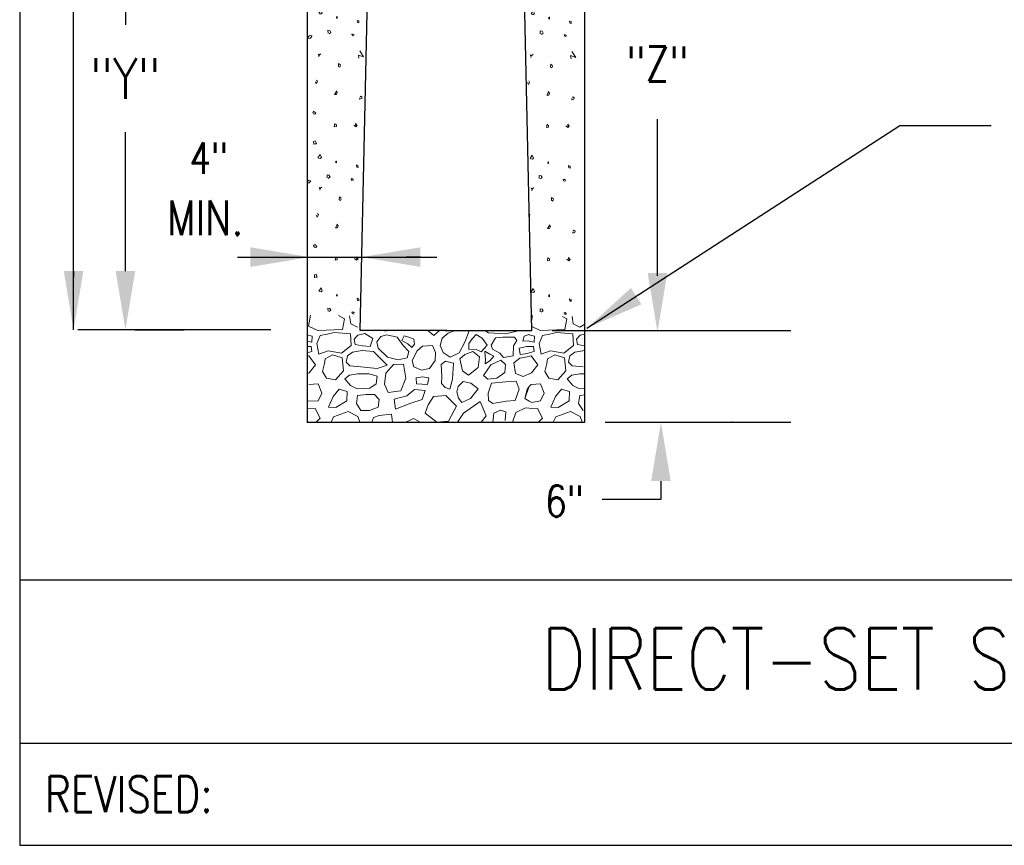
# Model space of a CAD drawing. Header units: inches. Extents: x -5.1 to 7.2, y -6.8 to 2.4.
# Tile 1 of 4: x 0.4 to 3.4, y -6.8 to -4.3. Entities that reach past the tile are written whole.
import ezdxf
from ezdxf.enums import TextEntityAlignment as Align

# ---------------------------------------------------------------- set-up
doc = ezdxf.new("R2010")
doc.units = ezdxf.units.IN
doc.header["$MEASUREMENT"] = 0
doc.layers.get('0').update_dxf_attribs({"color": 2, "linetype": 'CONTINUOUS'})
doc.layers.get('DEFPOINTS').update_dxf_attribs({"linetype": 'CONTINUOUS'})
doc.layers.add('E-DETL', color=1, linetype='CONTINUOUS', lineweight=30)
doc.layers.add('E-DETL-FINE', color=9, linetype='CONTINUOUS', lineweight=13)
doc.layers.add('E-DETL-TEXT', color=3, linetype='CONTINUOUS')
doc.styles.add('romans', font='ROMANS.SHX', dxfattribs={"width": 0.8})
doc.styles.get("Standard").update_dxf_attribs({"font": 'ROMANS.SHX', "width": 0.8, "height": 0.125})
doc.dimstyles.get("Standard").update_dxf_attribs({"dimtxt": 0.18, "dimasz": 0.18, "dimexe": 0.18, "dimexo": 0.0625, "dimgap": 0.09, "dimtad": 0, "dimtih": 1, "dimtoh": 1, "dimdec": 4, "dimzin": 0, "dimdsep": 46, "dimtxsty": 'Standard', "dimcen": 0.09, "dimadec": 0, "dimazin": 0, "dimtfac": 1, "dimtdec": 4, "dimtofl": 0, "dimtmove": 0, "dimatfit": 3, "dimfxl": 1, "dimtolj": 1, "dimtzin": 0, "dimarcsym": 0})

# ---------------------------------------------------------------- blocks, each defined once
blk = doc.blocks.new('*D11')
at = {"layer": 'DEFPOINTS', "color": 0, "transparency": 16777216}
for p in [(0.6515, -3.3073), (0.653, -5.2329), (0.6864, -5.2329)]:
    blk.add_point(p, dxfattribs=at)
at = {"layer": 'E-DETL-TEXT', "color": 0, "lineweight": -2, "transparency": 16777216}
for p, q in [((0.714, -3.3073), (0.8664, -3.3073)), ((0.6864, -3.4873), (0.6864, -4.2996)), ((0.6864, -5.0529), (0.6864, -4.6284)), ((0.7155, -5.2329), (0.8664, -5.2329))]:
    blk.add_line(p, q, dxfattribs=at)
at = {"layer": 'E-DETL-TEXT', "color": 0, "transparency": 16777216}
for points in [[(0.6564, -3.4873), (0.7164, -3.4873), (0.6864, -3.3073)], [(0.6564, -5.0529), (0.7164, -5.0529), (0.6864, -5.2329)]]:
    blk.add_solid(points, dxfattribs=at)
at = {"layer": 'E-DETL-TEXT', "color": 0, "transparency": 16777216, "insert": (0.6864, -4.464), "char_height": 0.125, "attachment_point": 5}
blk.add_mtext('\\A1;"Y"', dxfattribs=at)
blk = doc.blocks.new('*X16')
for p, q in [((2.502915, 4.15143), (2.500029, 4.153107)), ((2.500029, 4.153107), (2.502915, 4.149193)), ((2.500825, 4.149752), (2.50819, 4.154449)), ((2.502915, 4.149193), (2.50182, 4.145504)), ((2.50819, 4.154449), (2.502915, 4.15143)), ((2.562335, 4.125041), (2.561937, 4.116096)), ((2.561937, 4.116096), (2.566018, 4.113189)), ((2.567909, 4.120457), (2.562335, 4.125041)), ((2.566018, 4.113189), (2.567909, 4.118444)), ((2.666623, 4.114473), (2.665948, 4.103462)), ((2.491469, 4.068352), (2.493858, 4.062202)), ((2.493858, 4.062202), (2.49774, 4.069694)), ((2.49774, 4.069694), (2.495351, 4.074055)), ((2.555667, 4.039392), (2.550093, 4.029889)), ((2.558454, 4.035703), (2.554572, 4.04107)), ((2.556264, 4.030224), (2.558454, 4.035703)), ((2.550093, 4.029889), (2.556264, 4.030224)), ((2.62713, 4.019825), (2.626832, 4.015912)), ((2.626832, 4.015912), (2.633003, 4.017477)), ((2.630514, 4.024857), (2.628424, 4.022844)), ((2.633898, 4.022397), (2.630514, 4.024857)), ((2.633003, 4.017477), (2.633898, 4.022397)), ((2.486194, 3.978566), (2.483308, 3.974988)), ((2.489976, 3.975995), (2.488682, 3.978454)), ((2.493261, 3.972416), (2.489976, 3.975995)), ((2.483308, 3.974988), (2.485597, 3.971298)), ((2.485597, 3.971298), (2.490175, 3.970068)), ((2.490175, 3.970068), (2.493261, 3.972416)), ((2.550989, 3.941332), (2.549197, 3.931269)), ((2.549197, 3.931269), (2.555567, 3.932052)), ((2.555667, 3.93686), (2.552581, 3.939208)), ((2.555567, 3.932052), (2.555667, 3.93686)), ((2.614689, 3.931381), (2.608717, 3.935742)), ((2.615087, 3.932052), (2.614191, 3.940997)), ((2.614191, 3.940997), (2.619068, 3.935295)), ((2.619068, 3.935295), (2.614689, 3.931381)), ((2.485796, 3.885761), (2.49127, 3.888109)), ((2.486294, 3.877487), (2.485796, 3.885761)), ((2.49127, 3.888109), (2.494654, 3.879388)), ((2.494654, 3.879388), (2.48928, 3.879164)), ((2.499233, 3.83634), (2.505901, 3.846067)), ((2.506399, 3.834439), (2.501323, 3.834774)), ((2.505901, 3.846067), (2.509882, 3.83757)), ((2.509882, 3.83757), (2.506399, 3.834439)), ((2.553577, 3.822922), (2.554074, 3.8265)), ((2.554074, 3.8265), (2.555567, 3.8265)), ((2.555567, 3.8265), (2.555667, 3.820686)), ((2.555667, 3.820686), (2.55278, 3.822922)), ((2.617974, 3.808051), (2.616978, 3.814536)), ((2.616978, 3.814536), (2.621656, 3.812747)), ((2.621955, 3.806821), (2.618471, 3.808163)), ((2.621656, 3.812747), (2.621955, 3.806821)), ((2.5274, 3.775178), (2.527201, 3.78457)), ((2.527201, 3.78457), (2.532974, 3.783564)), ((2.536258, 3.77775), (2.530485, 3.773501)), ((2.532974, 3.783564), (2.536258, 3.77775)), ((2.600555, 3.771935), (2.603342, 3.772606)), ((2.602347, 3.767239), (2.600555, 3.771935)), ((2.603342, 3.772606), (2.607025, 3.770146)), ((2.607025, 3.770146), (2.605632, 3.766121)), ((2.505652, 3.743636), (2.502766, 3.745313)), ((2.502766, 3.745313), (2.505652, 3.7414)), ((2.503562, 3.741959), (2.510927, 3.746655)), ((2.505652, 3.7414), (2.504557, 3.73771)), ((2.510927, 3.746655), (2.505652, 3.743636)), ((2.565073, 3.717248), (2.564675, 3.708303)), ((2.564675, 3.708303), (2.568755, 3.705396)), ((2.570646, 3.712664), (2.565073, 3.717248)), ((2.568755, 3.705396), (2.570646, 3.710651)), ((2.494206, 3.660558), (2.496595, 3.654409)), ((2.496595, 3.654409), (2.500477, 3.6619)), ((2.500477, 3.6619), (2.498088, 3.666261)), ((2.558404, 3.631599), (2.55283, 3.622095)), ((2.55283, 3.622095), (2.559001, 3.62243)), ((2.561191, 3.627909), (2.557309, 3.633276)), ((2.559001, 3.62243), (2.561191, 3.627909)), ((2.633252, 3.617063), (2.631161, 3.615051)), ((2.636636, 3.614603), (2.633252, 3.617063)), ((2.63574, 3.609684), (2.636636, 3.614603)), ((2.629867, 3.612032), (2.629569, 3.608118)), ((2.629569, 3.608118), (2.63574, 3.609684)), ((2.488931, 3.570772), (2.486045, 3.567195)), ((2.486045, 3.567195), (2.488334, 3.563505)), ((2.488334, 3.563505), (2.492912, 3.562275)), ((2.492713, 3.568201), (2.491419, 3.570661)), ((2.495998, 3.564623), (2.492713, 3.568201)), ((2.492912, 3.562275), (2.495998, 3.564623)), ((2.553726, 3.533539), (2.551934, 3.523475)), ((2.551934, 3.523475), (2.558304, 3.524258)), ((2.558404, 3.529066), (2.555319, 3.531414)), ((2.558304, 3.524258), (2.558404, 3.529066)), ((2.617426, 3.523587), (2.611454, 3.527948)), ((2.617824, 3.524258), (2.616928, 3.533203)), ((2.616928, 3.533203), (2.621805, 3.527501)), ((2.621805, 3.527501), (2.617426, 3.523587)), ((2.488533, 3.477968), (2.494007, 3.480316)), ((2.489031, 3.469693), (2.488533, 3.477968)), ((2.497391, 3.471594), (2.492017, 3.471371)), ((2.494007, 3.480316), (2.497391, 3.471594)), ((2.50197, 3.428546), (2.508638, 3.438274)), ((2.508638, 3.438274), (2.512619, 3.429776)), ((2.509136, 3.426645), (2.50406, 3.426981)), ((2.512619, 3.429776), (2.509136, 3.426645)), ((2.558404, 3.412892), (2.555517, 3.415128)), ((2.556314, 3.415128), (2.556812, 3.418706)), ((2.556812, 3.418706), (2.558304, 3.418706)), ((2.558304, 3.418706), (2.558404, 3.412892)), ((2.620711, 3.400257), (2.619715, 3.406743)), ((2.619715, 3.406743), (2.624393, 3.404954)), ((2.624393, 3.404954), (2.624692, 3.399027)), ((2.530137, 3.367384), (2.529938, 3.376776)), ((2.529938, 3.376776), (2.535711, 3.37577)), ((2.535711, 3.37577), (2.538995, 3.369956)), ((2.624692, 3.399027), (2.621208, 3.400369)), ((2.538995, 3.369956), (2.533222, 3.365707)), ((2.603292, 3.364142), (2.60608, 3.364813)), ((2.605084, 3.359445), (2.603292, 3.364142)), ((2.60608, 3.364813), (2.609762, 3.362353)), ((2.609762, 3.362353), (2.608369, 3.358327)), ((2.62699, 3.313133), (2.638623, 3.295453)), ((2.502915, 3.301429), (2.500029, 3.303107)), ((2.500029, 3.303107), (2.502915, 3.299193)), ((2.500825, 3.299752), (2.50819, 3.304448)), ((2.502915, 3.299193), (2.50182, 3.295503)), ((2.50819, 3.304448), (2.502915, 3.301429)), ((2.638623, 3.295453), (2.622885, 3.300834)), ((2.622885, 3.300834), (2.624596, 3.290841)), ((2.562335, 3.275042), (2.561937, 3.266097)), ((2.561937, 3.266097), (2.566018, 3.263189)), ((2.567909, 3.270457), (2.562335, 3.275042)), ((2.566018, 3.263189), (2.567909, 3.268445)), ((2.666623, 3.264491), (2.665948, 3.253462)), ((2.49774, 3.219694), (2.495351, 3.224055)), ((2.491469, 3.218352), (2.493858, 3.212203)), ((2.493858, 3.212203), (2.49774, 3.219694)), ((2.555667, 3.189393), (2.550093, 3.179888)), ((2.550093, 3.179888), (2.556264, 3.180224)), ((2.558454, 3.185703), (2.554572, 3.19107)), ((2.556264, 3.180224), (2.558454, 3.185703)), ((2.62713, 3.169825), (2.626832, 3.165912)), ((2.626832, 3.165912), (2.633003, 3.167477)), ((2.630514, 3.174857), (2.628424, 3.172844)), ((2.633898, 3.172397), (2.630514, 3.174857)), ((2.633003, 3.167477), (2.633898, 3.172397)), ((2.550989, 3.091332), (2.549197, 3.081269)), ((2.549197, 3.081269), (2.555567, 3.082052)), ((2.555667, 3.08686), (2.552581, 3.089208)), ((2.555567, 3.082052), (2.555667, 3.08686)), ((2.614689, 3.081381), (2.608717, 3.085742)), ((2.615087, 3.082052), (2.614191, 3.090997)), ((2.614191, 3.090997), (2.619068, 3.085294)), ((2.619068, 3.085294), (2.614689, 3.081381)), ((2.499233, 2.98634), (2.505901, 2.996068)), ((2.506399, 2.984439), (2.501323, 2.984774)), ((2.505901, 2.996068), (2.509882, 2.98757)), ((2.509882, 2.98757), (2.506399, 2.984439)), ((2.555667, 2.970686), (2.55278, 2.972922)), ((2.553577, 2.972922), (2.554074, 2.9765)), ((2.554074, 2.9765), (2.555567, 2.9765)), ((2.555567, 2.9765), (2.555667, 2.970686)), ((2.617974, 2.958051), (2.616978, 2.964536)), ((2.616978, 2.964536), (2.621656, 2.962747)), ((2.621955, 2.956821), (2.618471, 2.958163)), ((2.621656, 2.962747), (2.621955, 2.956821)), ((2.5274, 2.925178), (2.527201, 2.93457)), ((2.527201, 2.93457), (2.532974, 2.933564)), ((2.536258, 2.92775), (2.530485, 2.923501)), ((2.532974, 2.933564), (2.536258, 2.92775)), ((2.600555, 2.921935), (2.603342, 2.922606)), ((2.602347, 2.917239), (2.600555, 2.921935)), ((2.603342, 2.922606), (2.607025, 2.920146)), ((2.505652, 2.893636), (2.502766, 2.895313)), ((2.502766, 2.895313), (2.505652, 2.8914)), ((2.503562, 2.891958), (2.510927, 2.896655)), ((2.505652, 2.8914), (2.504557, 2.88771)), ((2.510927, 2.896655), (2.505652, 2.893636)), ((2.607025, 2.920146), (2.605632, 2.916121)), ((2.565073, 2.867248), (2.564675, 2.858303)), ((2.570646, 2.862664), (2.565073, 2.867248)), ((2.564675, 2.858303), (2.568755, 2.855396)), ((2.568755, 2.855396), (2.570646, 2.860651)), ((2.496663, 2.804521), (2.498088, 2.816261)), ((2.558404, 2.781599), (2.55283, 2.772095)), ((2.55283, 2.772095), (2.559001, 2.77243)), ((2.561191, 2.777909), (2.557309, 2.783276)), ((2.559001, 2.77243), (2.561191, 2.777909)), ((2.629867, 2.762032), (2.629569, 2.758118)), ((2.629569, 2.758118), (2.63574, 2.759683)), ((2.633252, 2.767063), (2.631161, 2.765051)), ((2.636636, 2.764603), (2.633252, 2.767063)), ((2.63574, 2.759683), (2.636636, 2.764603)), ((2.553726, 2.683539), (2.551934, 2.673476)), ((2.558404, 2.679066), (2.555319, 2.681414)), ((2.617824, 2.674258), (2.616928, 2.683203)), ((2.616928, 2.683203), (2.621805, 2.677501)), ((2.551934, 2.673476), (2.558304, 2.674258)), ((2.558304, 2.674258), (2.558404, 2.679066)), ((2.617426, 2.673587), (2.611454, 2.677948)), ((2.621805, 2.677501), (2.617426, 2.673587)), ((2.50197, 2.578546), (2.508638, 2.588274)), ((2.509136, 2.576645), (2.50406, 2.576981)), ((2.508638, 2.588274), (2.512619, 2.579776)), ((2.512619, 2.579776), (2.509136, 2.576645)), ((2.558404, 2.562892), (2.555517, 2.565129)), ((2.556314, 2.565129), (2.556812, 2.568707)), ((2.556812, 2.568707), (2.558304, 2.568707)), ((2.558304, 2.568707), (2.558404, 2.562892)), ((2.620711, 2.550257), (2.619715, 2.556742)), ((2.619715, 2.556742), (2.624393, 2.554954)), ((2.624692, 2.549027), (2.621208, 2.550369)), ((2.624393, 2.554954), (2.624692, 2.549027)), ((2.530137, 2.517384), (2.529938, 2.526777)), ((2.529938, 2.526777), (2.535711, 2.52577)), ((2.538995, 2.519956), (2.533222, 2.515707)), ((2.535711, 2.52577), (2.538995, 2.519956)), ((2.603292, 2.514142), (2.60608, 2.514812)), ((2.605084, 2.509445), (2.603292, 2.514142)), ((2.60608, 2.514812), (2.609762, 2.512352)), ((2.609762, 2.512352), (2.608369, 2.508327))]:
    blk.add_line(p, q)
blk = doc.blocks.new('*X17')
for p, q in [((1.980395, 4.161441), (1.989615, 4.147422)), ((1.913328, 4.12701), (1.91293, 4.118065)), ((1.918902, 4.122426), (1.913328, 4.12701)), ((1.989615, 4.147422), (1.973877, 4.152803)), ((1.973877, 4.152803), (1.975588, 4.14281)), ((1.91293, 4.118065), (1.91701, 4.115158)), ((1.91701, 4.115158), (1.918902, 4.120413)), ((2.015656, 4.114841), (2.015465, 4.106216)), ((1.842461, 4.070321), (1.84485, 4.064171)), ((1.84485, 4.064171), (1.848732, 4.071663)), ((1.848732, 4.071663), (1.846343, 4.076024)), ((1.906659, 4.041361), (1.901085, 4.031857)), ((1.909446, 4.037672), (1.905564, 4.043038)), ((1.907256, 4.032193), (1.909446, 4.037672)), ((1.901085, 4.031857), (1.907256, 4.032193)), ((1.978123, 4.021794), (1.977824, 4.01788)), ((1.977824, 4.01788), (1.983995, 4.019446)), ((1.981507, 4.026825), (1.979417, 4.024813)), ((1.984891, 4.024366), (1.981507, 4.026825)), ((1.983995, 4.019446), (1.984891, 4.024366)), ((1.837186, 3.980535), (1.8343, 3.976957)), ((1.8343, 3.976957), (1.836589, 3.973267)), ((1.840968, 3.977963), (1.839674, 3.980423)), ((1.844253, 3.974385), (1.840968, 3.977963)), ((1.836589, 3.973267), (1.841167, 3.972037)), ((1.841167, 3.972037), (1.844253, 3.974385)), ((1.901981, 3.943301), (1.90019, 3.933238)), ((1.90019, 3.933238), (1.90656, 3.934021)), ((1.906659, 3.938828), (1.903574, 3.941177)), ((1.90656, 3.934021), (1.906659, 3.938828)), ((1.965681, 3.93335), (1.959709, 3.93771)), ((1.966079, 3.934021), (1.965184, 3.942966)), ((1.965184, 3.942966), (1.970061, 3.937263)), ((1.970061, 3.937263), (1.965681, 3.93335)), ((1.836788, 3.88773), (1.842262, 3.890078)), ((1.837286, 3.879456), (1.836788, 3.88773)), ((1.842262, 3.890078), (1.845646, 3.881356)), ((1.845646, 3.881356), (1.840272, 3.881133)), ((1.850225, 3.838308), (1.856893, 3.848036)), ((1.857391, 3.836408), (1.852315, 3.836743)), ((1.856893, 3.848036), (1.860875, 3.839538)), ((1.860875, 3.839538), (1.857391, 3.836408)), ((1.906659, 3.822654), (1.903773, 3.824891)), ((1.904569, 3.824891), (1.905067, 3.828469)), ((1.905067, 3.828469), (1.90656, 3.828469)), ((1.90656, 3.828469), (1.906659, 3.822654)), ((1.968966, 3.810019), (1.967971, 3.816505)), ((1.967971, 3.816505), (1.972649, 3.814716)), ((1.972947, 3.80879), (1.969464, 3.810132)), ((1.972649, 3.814716), (1.972947, 3.80879)), ((1.820962, 3.769431), (1.817312, 3.763963)), ((1.828726, 3.767866), (1.820962, 3.769431)), ((1.823053, 3.762052), (1.828726, 3.767866)), ((1.878392, 3.777147), (1.878193, 3.786539)), ((1.878193, 3.786539), (1.883966, 3.785532)), ((1.88725, 3.779718), (1.881478, 3.775469)), ((1.883966, 3.785532), (1.88725, 3.779718)), ((1.951548, 3.773904), (1.954335, 3.774575)), ((1.953339, 3.769208), (1.951548, 3.773904)), ((1.954335, 3.774575), (1.958017, 3.772115)), ((1.958017, 3.772115), (1.956624, 3.76809)), ((1.817312, 3.761633), (1.823053, 3.762052)), ((1.856645, 3.745605), (1.853758, 3.747282)), ((1.853758, 3.747282), (1.856645, 3.743368)), ((1.854554, 3.743927), (1.86192, 3.748623)), ((1.856645, 3.743368), (1.85555, 3.739678)), ((1.86192, 3.748623), (1.856645, 3.745605)), ((1.916065, 3.719216), (1.915667, 3.710271)), ((1.915667, 3.710271), (1.919748, 3.707364)), ((1.921639, 3.714632), (1.916065, 3.719216)), ((1.919748, 3.707364), (1.921639, 3.712619)), ((1.845198, 3.662527), (1.847587, 3.656378)), ((1.847587, 3.656378), (1.851469, 3.663869)), ((1.851469, 3.663869), (1.84908, 3.66823)), ((1.909396, 3.633568), (1.903822, 3.624063)), ((1.903822, 3.624063), (1.909993, 3.624399)), ((1.912183, 3.629878), (1.908301, 3.635245)), ((1.909993, 3.624399), (1.912183, 3.629878)), ((1.98086, 3.614), (1.980561, 3.610087)), ((1.984244, 3.619032), (1.982154, 3.617019)), ((1.987628, 3.616572), (1.984244, 3.619032)), ((1.986732, 3.611652), (1.987628, 3.616572)), ((1.980561, 3.610087), (1.986732, 3.611652)), ((1.839923, 3.572741), (1.837037, 3.569163)), ((1.837037, 3.569163), (1.839326, 3.565473)), ((1.839326, 3.565473), (1.843904, 3.564243)), ((1.843705, 3.570169), (1.842412, 3.572629)), ((1.84699, 3.566592), (1.843705, 3.570169)), ((1.843904, 3.564243), (1.84699, 3.566592)), ((1.904718, 3.535507), (1.902927, 3.525444)), ((1.902927, 3.525444), (1.909297, 3.526227)), ((1.909396, 3.531035), (1.906311, 3.533383)), ((1.909297, 3.526227), (1.909396, 3.531035)), ((1.968418, 3.525556), (1.962447, 3.529917)), ((1.968817, 3.526227), (1.967921, 3.535172)), ((1.967921, 3.535172), (1.972798, 3.529469)), ((1.972798, 3.529469), (1.968418, 3.525556)), ((1.839525, 3.479936), (1.844999, 3.482284)), ((1.840023, 3.471662), (1.839525, 3.479936)), ((1.848383, 3.473563), (1.843009, 3.473339)), ((1.844999, 3.482284), (1.848383, 3.473563)), ((1.852962, 3.430515), (1.85963, 3.440243)), ((1.85963, 3.440243), (1.863612, 3.431745)), ((1.860128, 3.428614), (1.855052, 3.428949)), ((1.863612, 3.431745), (1.860128, 3.428614)), ((1.909396, 3.414861), (1.90651, 3.417097)), ((1.907306, 3.417097), (1.907804, 3.420675)), ((1.907804, 3.420675), (1.909297, 3.420675)), ((1.909297, 3.420675), (1.909396, 3.414861)), ((1.971703, 3.402226), (1.970708, 3.408711)), ((1.970708, 3.408711), (1.975386, 3.406922)), ((1.975386, 3.406922), (1.975684, 3.400996)), ((1.881129, 3.369353), (1.88093, 3.378745)), ((1.88093, 3.378745), (1.886703, 3.377739)), ((1.886703, 3.377739), (1.889988, 3.371925)), ((1.975684, 3.400996), (1.972201, 3.402338)), ((1.817312, 3.35364), (1.82579, 3.354258)), ((1.8237, 3.361638), (1.819818, 3.355824)), ((1.828278, 3.362644), (1.8237, 3.361638)), ((1.82579, 3.354258), (1.827183, 3.354482)), ((1.827183, 3.354482), (1.831463, 3.360072)), ((1.831363, 3.361861), (1.828278, 3.362644)), ((1.831463, 3.360072), (1.831363, 3.361861)), ((1.889988, 3.371925), (1.884215, 3.367676)), ((1.954285, 3.36611), (1.957072, 3.366781)), ((1.956077, 3.361414), (1.954285, 3.36611)), ((1.957072, 3.366781), (1.960755, 3.364321)), ((1.960755, 3.364321), (1.959361, 3.360296)), ((1.977983, 3.315102), (1.989615, 3.297422)), ((1.853907, 3.303398), (1.851021, 3.305075)), ((1.851021, 3.305075), (1.853907, 3.301162)), ((1.851817, 3.301721), (1.859183, 3.306417)), ((1.853907, 3.301162), (1.852813, 3.297472)), ((1.859183, 3.306417), (1.853907, 3.303398)), ((1.989615, 3.297422), (1.973877, 3.302803)), ((1.973877, 3.302803), (1.975588, 3.29281)), ((1.913328, 3.27701), (1.91293, 3.268065)), ((1.91293, 3.268065), (1.91701, 3.265158)), ((1.918902, 3.272426), (1.913328, 3.27701)), ((1.91701, 3.265158), (1.918902, 3.270413)), ((1.848732, 3.221663), (1.846343, 3.226023)), ((1.842461, 3.220321), (1.84485, 3.214171)), ((1.84485, 3.214171), (1.848732, 3.221663)), ((1.909446, 3.187671), (1.905564, 3.193038)), ((1.906659, 3.191361), (1.901085, 3.181857)), ((1.901085, 3.181857), (1.907256, 3.182193)), ((1.907256, 3.182193), (1.909446, 3.187671)), ((1.978123, 3.171794), (1.977824, 3.16788)), ((1.977824, 3.16788), (1.983995, 3.169446)), ((1.981507, 3.176826), (1.979417, 3.174813)), ((1.984891, 3.174366), (1.981507, 3.176826)), ((1.983995, 3.169446), (1.984891, 3.174366)), ((1.837186, 3.130535), (1.8343, 3.126957)), ((1.8343, 3.126957), (1.836589, 3.123267)), ((1.836589, 3.123267), (1.841167, 3.122037)), ((1.840968, 3.127963), (1.839674, 3.130423)), ((1.844253, 3.124385), (1.840968, 3.127963)), ((1.841167, 3.122037), (1.844253, 3.124385)), ((1.901981, 3.093301), (1.90019, 3.083238)), ((1.90019, 3.083238), (1.90656, 3.08402)), ((1.906659, 3.088828), (1.903574, 3.091176)), ((1.90656, 3.08402), (1.906659, 3.088828)), ((1.965681, 3.08335), (1.959709, 3.08771)), ((1.966079, 3.08402), (1.965184, 3.092965)), ((1.965184, 3.092965), (1.970061, 3.087263)), ((1.970061, 3.087263), (1.965681, 3.08335)), ((1.836788, 3.03773), (1.842262, 3.040078)), ((1.837286, 3.029456), (1.836788, 3.03773)), ((1.845646, 3.031357), (1.840272, 3.031133)), ((1.842262, 3.040078), (1.845646, 3.031357)), ((1.850225, 2.988308), (1.856893, 2.998036)), ((1.857391, 2.986408), (1.852315, 2.986743)), ((1.856893, 2.998036), (1.860875, 2.989538)), ((1.860875, 2.989538), (1.857391, 2.986408)), ((1.906659, 2.972654), (1.903773, 2.974891)), ((1.904569, 2.974891), (1.905067, 2.978469)), ((1.905067, 2.978469), (1.90656, 2.978469)), ((1.90656, 2.978469), (1.906659, 2.972654)), ((1.968966, 2.96002), (1.967971, 2.966505)), ((1.967971, 2.966505), (1.972649, 2.964716)), ((1.972947, 2.95879), (1.969464, 2.960131)), ((1.972649, 2.964716), (1.972947, 2.95879)), ((1.878392, 2.927146), (1.878193, 2.936539)), ((1.878193, 2.936539), (1.883966, 2.935533)), ((1.88725, 2.929718), (1.881478, 2.925469)), ((1.883966, 2.935533), (1.88725, 2.929718)), ((1.951548, 2.923904), (1.954335, 2.924575)), ((1.953339, 2.919208), (1.951548, 2.923904)), ((1.954335, 2.924575), (1.958017, 2.922115)), ((1.958017, 2.922115), (1.956624, 2.91809)), ((1.820962, 2.919431), (1.817312, 2.913963)), ((1.817312, 2.911633), (1.823053, 2.912052)), ((1.828726, 2.917866), (1.820962, 2.919431)), ((1.823053, 2.912052), (1.828726, 2.917866)), ((1.856645, 2.895604), (1.853758, 2.897282)), ((1.853758, 2.897282), (1.856645, 2.893368)), ((1.854554, 2.893927), (1.86192, 2.898623)), ((1.856645, 2.893368), (1.85555, 2.889678)), ((1.86192, 2.898623), (1.856645, 2.895604)), ((1.916065, 2.869216), (1.915667, 2.860271)), ((1.921639, 2.864632), (1.916065, 2.869216)), ((1.919748, 2.857364), (1.921639, 2.862619)), ((1.915667, 2.860271), (1.919748, 2.857364)), ((1.845198, 2.812527), (1.847587, 2.806377)), ((1.847587, 2.806377), (1.851469, 2.813869)), ((1.851469, 2.813869), (1.84908, 2.81823)), ((1.909396, 2.783567), (1.903822, 2.774064)), ((1.903822, 2.774064), (1.909993, 2.774399)), ((1.912183, 2.779878), (1.908301, 2.785245)), ((1.909993, 2.774399), (1.912183, 2.779878)), ((1.839923, 2.722741), (1.837037, 2.719163)), ((1.837037, 2.719163), (1.839326, 2.715473)), ((1.839326, 2.715473), (1.843904, 2.714243)), ((1.843705, 2.720169), (1.842412, 2.722629)), ((1.84699, 2.716591), (1.843705, 2.720169)), ((1.843904, 2.714243), (1.84699, 2.716591)), ((1.904718, 2.685507), (1.902927, 2.675444)), ((1.909396, 2.681035), (1.906311, 2.683383)), ((1.909297, 2.676227), (1.909396, 2.681035)), ((1.968817, 2.676227), (1.967921, 2.685172)), ((1.967921, 2.685172), (1.972798, 2.679469)), ((1.902927, 2.675444), (1.909297, 2.676227)), ((1.968418, 2.675556), (1.962447, 2.679917)), ((1.972798, 2.679469), (1.968418, 2.675556)), ((1.839525, 2.629936), (1.844999, 2.632284)), ((1.840023, 2.621662), (1.839525, 2.629936)), ((1.848383, 2.623563), (1.843009, 2.623339)), ((1.844999, 2.632284), (1.848383, 2.623563)), ((1.852962, 2.580515), (1.85963, 2.590242)), ((1.85963, 2.590242), (1.863612, 2.581745)), ((1.860128, 2.578614), (1.855052, 2.578949)), ((1.863612, 2.581745), (1.860128, 2.578614)), ((1.909396, 2.564861), (1.90651, 2.567097)), ((1.907306, 2.567097), (1.907804, 2.570675)), ((1.907804, 2.570675), (1.909297, 2.570675)), ((1.909297, 2.570675), (1.909396, 2.564861)), ((1.971703, 2.552226), (1.970708, 2.558711)), ((1.970708, 2.558711), (1.975386, 2.556922)), ((1.975684, 2.550996), (1.972201, 2.552338)), ((1.975386, 2.556922), (1.975684, 2.550996)), ((1.881129, 2.519353), (1.88093, 2.528745)), ((1.88093, 2.528745), (1.886703, 2.527739)), ((1.889988, 2.521924), (1.884215, 2.517676)), ((1.886703, 2.527739), (1.889988, 2.521924)), ((1.954285, 2.51611), (1.957072, 2.516781)), ((1.956077, 2.511414), (1.954285, 2.51611)), ((1.957072, 2.516781), (1.960755, 2.514321)), ((1.960755, 2.514321), (1.959361, 2.510296))]:
    blk.add_line(p, q)
blk = doc.blocks.new('*X18')
for p, q in [((1.8273, 2.50742), (1.821208, 2.473533)), ((1.93172, 2.495689), (1.913113, 2.505919)), ((1.947208, 2.504756), (1.950864, 2.480049)), ((2.50695, 2.505471), (2.503701, 2.487394)), ((2.611721, 2.495689), (2.597862, 2.503307)), ((2.627652, 2.502599), (2.630864, 2.480049)), ((1.821208, 2.473533), (1.850214, 2.460499)), ((1.925339, 2.463106), (1.93172, 2.495689)), ((1.950864, 2.480049), (1.971748, 2.470274)), ((2.504037, 2.472262), (2.530215, 2.460499)), ((2.605339, 2.463106), (2.611721, 2.495689)), ((2.630864, 2.480049), (2.651749, 2.470274)), ((2.651749, 2.470274), (2.666623, 2.479136)), ((1.832836, 2.443192), (1.817312, 2.447084)), ((1.831919, 2.424299), (1.832836, 2.443192)), ((1.85733, 2.445052), (1.846976, 2.420673)), ((1.850214, 2.460499), (1.925339, 2.463106)), ((1.878464, 2.449035), (1.85733, 2.445052)), ((1.85733, 2.445052), (1.878464, 2.449035)), ((1.899881, 2.453656), (1.878464, 2.449035)), ((1.949524, 2.449832), (1.899881, 2.453656)), ((1.952219, 2.41414), (1.949524, 2.449832)), ((1.972266, 2.44594), (1.961258, 2.433746)), ((1.993822, 2.450577), (1.972266, 2.44594)), ((1.972266, 2.44594), (1.993822, 2.450577)), ((2.01859, 2.435807), (1.993822, 2.450577)), ((2.04257, 2.441705), (2.030372, 2.424975)), ((2.061151, 2.446486), (2.04257, 2.441705)), ((2.04257, 2.441705), (2.061151, 2.446486)), ((2.047538, 2.46041), (2.058475, 2.458218)), ((2.092213, 2.439315), (2.061151, 2.446486)), ((2.113989, 2.443363), (2.107262, 2.429452)), ((2.131571, 2.43907), (2.113989, 2.443363)), ((2.113989, 2.443363), (2.131571, 2.43907)), ((2.185943, 2.46041), (2.204346, 2.445098)), ((2.204346, 2.445098), (2.222173, 2.46041)), ((2.248123, 2.451903), (2.230109, 2.436925)), ((2.269789, 2.460411), (2.248123, 2.451903)), ((2.248123, 2.451903), (2.269785, 2.460411)), ((2.299752, 2.424497), (2.312659, 2.459392)), ((2.334268, 2.447485), (2.32219, 2.434261)), ((2.35292, 2.43615), (2.334268, 2.447485)), ((2.360515, 2.460411), (2.371553, 2.453005)), ((2.371553, 2.453005), (2.423764, 2.450073)), ((2.451376, 2.439475), (2.4162, 2.439315)), ((2.423764, 2.450073), (2.467833, 2.46041)), ((2.458184, 2.429596), (2.451376, 2.439475)), ((2.476908, 2.427906), (2.481036, 2.442677)), ((2.481036, 2.442677), (2.495713, 2.447485)), ((2.495713, 2.447485), (2.496623, 2.447257)), ((2.512836, 2.443192), (2.496624, 2.447257)), ((2.511919, 2.424299), (2.512836, 2.443192)), ((2.53733, 2.445052), (2.526976, 2.420673)), ((2.530215, 2.460499), (2.605339, 2.463106)), ((2.558464, 2.449035), (2.53733, 2.445052)), ((2.53733, 2.445052), (2.558464, 2.449035)), ((2.579881, 2.453656), (2.558464, 2.449035)), ((2.629525, 2.449832), (2.579881, 2.453656)), ((2.63222, 2.41414), (2.629525, 2.449832)), ((2.652266, 2.44594), (2.641258, 2.433746)), ((2.666622, 2.449031), (2.652266, 2.44594)), ((2.652266, 2.44594), (2.666622, 2.449025)), ((1.817312, 2.427187), (1.831919, 2.424299)), ((1.829167, 2.411075), (1.817312, 2.411383)), ((1.831766, 2.395789), (1.829167, 2.411075)), ((1.846976, 2.420673), (1.852507, 2.387689)), ((1.922008, 2.390398), (1.952219, 2.41414)), ((1.961258, 2.433746), (1.963704, 2.417429)), ((1.963704, 2.417429), (1.986178, 2.413136)), ((1.986178, 2.413136), (2.009569, 2.411247)), ((2.009569, 2.411247), (2.01859, 2.435807)), ((2.030372, 2.424975), (2.034485, 2.405695)), ((2.111219, 2.414299), (2.092213, 2.439315)), ((2.107262, 2.429452), (2.124691, 2.418803)), ((2.12824, 2.396294), (2.111219, 2.414299)), ((2.124691, 2.418803), (2.137533, 2.407811)), ((2.143649, 2.433059), (2.131571, 2.43907)), ((2.137533, 2.407811), (2.145636, 2.41846)), ((2.145636, 2.41846), (2.143649, 2.433059)), ((2.169572, 2.412392), (2.153398, 2.397553)), ((2.169572, 2.412392), (2.200842, 2.413906)), ((2.200842, 2.413906), (2.169572, 2.412392)), ((2.209468, 2.392708), (2.200842, 2.413906)), ((2.230109, 2.436925), (2.223727, 2.414458)), ((2.223727, 2.414458), (2.233371, 2.392469)), ((2.282164, 2.391991), (2.299752, 2.424497)), ((2.311947, 2.420693), (2.311794, 2.403174)), ((2.32219, 2.434261), (2.311947, 2.420693)), ((2.311947, 2.420693), (2.32219, 2.434261)), ((2.34925, 2.395274), (2.367902, 2.414853)), ((2.367902, 2.414853), (2.35292, 2.43615)), ((2.393365, 2.437244), (2.380457, 2.414777)), ((2.380457, 2.414777), (2.384429, 2.403464)), ((2.4162, 2.439315), (2.393365, 2.437244)), ((2.393365, 2.437244), (2.4162, 2.439315)), ((2.446979, 2.382431), (2.447972, 2.412865)), ((2.447972, 2.412865), (2.458184, 2.429596)), ((2.465442, 2.405922), (2.489292, 2.41159)), ((2.492808, 2.428078), (2.476908, 2.427906)), ((2.489292, 2.41159), (2.496623, 2.4114)), ((2.496622, 2.427324), (2.492808, 2.428078)), ((2.496624, 2.427324), (2.511919, 2.424299)), ((2.509167, 2.411075), (2.496624, 2.4114)), ((2.511766, 2.395789), (2.509167, 2.411075)), ((2.526976, 2.420673), (2.532508, 2.387689)), ((2.602008, 2.390398), (2.63222, 2.41414)), ((2.641258, 2.433746), (2.643705, 2.417429)), ((2.643705, 2.417429), (2.666179, 2.413136)), ((1.817312, 2.39176), (1.831766, 2.395789)), ((1.817571, 2.381313), (1.822402, 2.382647)), ((1.822402, 2.382647), (1.843255, 2.355446)), ((1.852507, 2.387689), (1.8813, 2.397568)), ((1.894303, 2.385843), (1.872259, 2.373787)), ((1.8813, 2.397568), (1.922008, 2.390398)), ((1.923889, 2.376394), (1.894303, 2.385843)), ((1.940436, 2.382411), (1.936932, 2.363636)), ((1.956341, 2.394222), (1.940436, 2.382411)), ((1.985185, 2.398764), (1.956341, 2.394222)), ((1.956341, 2.394222), (1.985185, 2.398764)), ((2.01969, 2.395736), (1.985185, 2.398764)), ((2.039369, 2.376052), (2.01969, 2.395736)), ((2.034485, 2.405695), (2.062995, 2.378926)), ((2.123559, 2.376376), (2.12824, 2.396294)), ((2.153398, 2.397553), (2.138032, 2.368178)), ((2.20866, 2.367875), (2.209468, 2.392708)), ((2.233371, 2.392469), (2.254789, 2.378288)), ((2.254789, 2.378288), (2.282164, 2.391991)), ((2.299329, 2.386494), (2.284246, 2.373787)), ((2.323694, 2.395944), (2.299329, 2.386494)), ((2.311794, 2.403174), (2.333962, 2.4018)), ((2.344288, 2.379), (2.323694, 2.395944)), ((2.333962, 2.4018), (2.34925, 2.395274)), ((2.375546, 2.387373), (2.360411, 2.397335)), ((2.360411, 2.397335), (2.361481, 2.379645)), ((2.361481, 2.379645), (2.362246, 2.372259)), ((2.388389, 2.381706), (2.375546, 2.387373)), ((2.376311, 2.366763), (2.388389, 2.381706)), ((2.384429, 2.403464), (2.406697, 2.390717)), ((2.406697, 2.390717), (2.417619, 2.37797)), ((2.417619, 2.37797), (2.446979, 2.382431)), ((2.4685, 2.386343), (2.465442, 2.405922)), ((2.467562, 2.375416), (2.496623, 2.38099)), ((2.490821, 2.38995), (2.4685, 2.386343)), ((2.496622, 2.391567), (2.490821, 2.38995)), ((2.496624, 2.391568), (2.511766, 2.395789)), ((2.497572, 2.381313), (2.502403, 2.382647)), ((2.502403, 2.382647), (2.523255, 2.355446)), ((2.532508, 2.387689), (2.561301, 2.397568)), ((2.574303, 2.385843), (2.552259, 2.373787)), ((2.561301, 2.397568), (2.602008, 2.390398)), ((2.603889, 2.376394), (2.574303, 2.385843)), ((2.620436, 2.382411), (2.616932, 2.363636)), ((2.636341, 2.394222), (2.620436, 2.382411)), ((2.636341, 2.394222), (2.665185, 2.398764)), ((2.666623, 2.398638), (2.636341, 2.394222)), ((1.843255, 2.355446), (1.823529, 2.330121)), ((1.869938, 2.35945), (1.864427, 2.334361)), ((1.872259, 2.373787), (1.869938, 2.35945)), ((1.92824, 2.336967), (1.923889, 2.376394)), ((1.936932, 2.363636), (1.948254, 2.351825)), ((1.948254, 2.351825), (1.981142, 2.349099)), ((1.981142, 2.349099), (2.031551, 2.344254)), ((2.031551, 2.344254), (2.061743, 2.354248)), ((2.061743, 2.354248), (2.039369, 2.376052)), ((2.08168, 2.356518), (2.057605, 2.329148)), ((2.062995, 2.378926), (2.095334, 2.369843)), ((2.112426, 2.357169), (2.08168, 2.356518)), ((2.095334, 2.369843), (2.123559, 2.376376)), ((2.119097, 2.314485), (2.112426, 2.357169)), ((2.138032, 2.368178), (2.143963, 2.349402)), ((2.143963, 2.349402), (2.166876, 2.3385)), ((2.191138, 2.343648), (2.20866, 2.367875)), ((2.240737, 2.366293), (2.226815, 2.356192)), ((2.226815, 2.356192), (2.229135, 2.320024)), ((2.264812, 2.360102), (2.240737, 2.366293)), ((2.262201, 2.310901), (2.264812, 2.360102)), ((2.284246, 2.373787), (2.292367, 2.336967)), ((2.340517, 2.347069), (2.344288, 2.379)), ((2.379385, 2.355214), (2.35647, 2.322305)), ((2.362246, 2.372259), (2.361328, 2.358348)), ((2.361328, 2.358348), (2.376311, 2.366763)), ((2.410131, 2.369551), (2.379385, 2.355214)), ((2.423473, 2.356518), (2.410131, 2.369551)), ((2.422023, 2.331754), (2.423473, 2.356518)), ((2.449579, 2.361079), (2.467562, 2.375416)), ((2.4548, 2.32817), (2.449579, 2.361079)), ((2.449579, 2.361079), (2.4548, 2.32817)), ((2.4548, 2.32817), (2.449579, 2.361079)), ((2.523255, 2.355446), (2.50353, 2.330121)), ((2.549939, 2.35945), (2.544428, 2.334361)), ((2.552259, 2.373787), (2.549939, 2.35945)), ((2.60824, 2.336967), (2.603889, 2.376394)), ((2.616932, 2.363636), (2.628254, 2.351825)), ((2.628254, 2.351825), (2.661142, 2.349099)), ((1.823529, 2.330121), (1.817732, 2.327475)), ((1.864427, 2.334361), (1.876029, 2.314159)), ((1.904455, 2.308945), (1.92824, 2.336967)), ((1.946906, 2.323359), (1.932349, 2.312456)), ((1.971707, 2.327295), (1.946906, 2.323359)), ((1.946906, 2.323359), (1.971707, 2.327295)), ((2.00702, 2.327295), (1.971707, 2.327295)), ((2.031551, 2.320027), (2.00702, 2.327295)), ((2.028586, 2.297012), (2.031551, 2.320027)), ((2.057605, 2.329148), (2.053545, 2.295586)), ((2.166876, 2.3385), (2.191138, 2.343648)), ((2.229135, 2.320024), (2.227685, 2.297541)), ((2.292367, 2.336967), (2.310351, 2.323282)), ((2.310351, 2.323282), (2.340517, 2.347069)), ((2.35647, 2.322305), (2.370103, 2.310901)), ((2.397368, 2.314485), (2.422023, 2.331754)), ((2.478294, 2.319372), (2.4548, 2.32817)), ((2.496623, 2.327034), (2.478294, 2.319372)), ((2.50353, 2.330121), (2.497733, 2.327475)), ((2.544428, 2.334361), (2.55603, 2.314159)), ((2.584455, 2.308945), (2.60824, 2.336967)), ((2.626906, 2.323359), (2.61235, 2.312456)), ((2.651707, 2.327295), (2.626906, 2.323359)), ((2.626906, 2.323359), (2.651707, 2.327295)), ((2.666622, 2.327295), (2.651707, 2.327295)), ((1.850795, 2.29689), (1.822079, 2.294935)), ((1.850795, 2.29689), (1.822079, 2.294935)), ((1.862397, 2.268868), (1.850795, 2.29689)), ((1.862397, 2.268868), (1.850795, 2.29689)), ((1.876029, 2.314159), (1.904455, 2.308945)), ((1.932349, 2.312456), (1.949871, 2.292166)), ((1.949871, 2.292166), (1.970089, 2.28187)), ((2.009446, 2.283687), (2.028586, 2.297012)), ((2.053545, 2.295586), (2.064567, 2.270823)), ((2.103434, 2.275385), (2.119097, 2.314485)), ((2.170098, 2.318674), (2.150223, 2.315411)), ((2.150223, 2.315411), (2.170098, 2.318674)), ((2.150223, 2.315411), (2.151904, 2.296862)), ((2.151904, 2.296862), (2.18508, 2.294972)), ((2.189361, 2.315582), (2.170098, 2.318674)), ((2.18508, 2.294972), (2.189361, 2.315582)), ((2.227685, 2.297541), (2.239577, 2.285486)), ((2.239577, 2.285486), (2.227685, 2.297541)), ((2.25379, 2.280272), (2.262201, 2.310901)), ((2.279605, 2.28907), (2.274674, 2.272126)), ((2.274674, 2.272126), (2.279605, 2.28907)), ((2.294688, 2.303732), (2.279605, 2.28907)), ((2.317892, 2.298845), (2.294688, 2.303732)), ((2.340227, 2.281575), (2.317892, 2.298845)), ((2.370103, 2.310901), (2.397368, 2.314485)), ((2.381415, 2.29917), (2.371263, 2.268216)), ((2.424634, 2.303081), (2.381415, 2.29917)), ((2.45654, 2.305362), (2.424634, 2.303081)), ((2.465822, 2.280272), (2.45654, 2.305362)), ((2.502079, 2.294935), (2.496624, 2.288514)), ((2.502079, 2.294935), (2.496624, 2.288514)), ((2.530795, 2.29689), (2.502079, 2.294935)), ((2.530795, 2.29689), (2.502079, 2.294935)), ((2.542397, 2.268868), (2.530795, 2.29689)), ((2.542397, 2.268868), (2.530795, 2.29689)), ((2.55603, 2.314159), (2.584455, 2.308945)), ((2.61235, 2.312456), (2.629871, 2.292166)), ((2.629871, 2.292166), (2.650089, 2.28187)), ((1.851084, 2.244756), (1.862397, 2.268868)), ((1.851084, 2.244756), (1.862397, 2.268868)), ((1.915477, 2.280598), (1.896913, 2.258115)), ((1.939552, 2.273756), (1.915477, 2.280598)), ((1.938972, 2.245408), (1.939552, 2.273756)), ((1.971168, 2.261374), (1.967687, 2.236936)), ((1.967687, 2.236936), (1.971168, 2.261374)), ((1.970089, 2.28187), (2.009446, 2.283687)), ((1.999014, 2.264632), (1.971168, 2.261374)), ((2.023088, 2.264306), (1.999014, 2.264632)), ((2.037301, 2.248666), (2.023088, 2.264306)), ((2.064567, 2.270823), (2.103434, 2.275385)), ((2.122288, 2.260396), (2.08371, 2.249969)), ((2.08371, 2.249969), (2.122288, 2.260396)), ((2.145203, 2.279295), (2.122288, 2.260396)), ((2.177979, 2.277014), (2.145203, 2.279295)), ((2.169278, 2.248992), (2.177979, 2.277014)), ((2.241607, 2.261374), (2.20419, 2.258441)), ((2.239577, 2.285486), (2.25379, 2.280272)), ((2.273804, 2.22879), (2.241607, 2.261374)), ((2.274674, 2.272126), (2.280475, 2.252902)), ((2.316732, 2.251599), (2.340227, 2.281575)), ((2.371263, 2.268216), (2.371553, 2.246385)), ((2.453059, 2.246059), (2.465822, 2.280272)), ((2.496623, 2.288514), (2.482645, 2.251599)), ((2.482645, 2.251599), (2.489896, 2.280598)), ((2.489896, 2.280598), (2.496623, 2.288514)), ((2.531085, 2.244756), (2.542397, 2.268868)), ((2.531085, 2.244756), (2.542397, 2.268868)), ((2.595478, 2.280598), (2.576914, 2.258115)), ((2.619552, 2.273756), (2.595478, 2.280598)), ((2.618972, 2.245408), (2.619552, 2.273756)), ((2.651169, 2.261374), (2.647688, 2.236936)), ((2.647688, 2.236936), (2.651169, 2.261374)), ((2.650089, 2.28187), (2.666623, 2.282633)), ((2.666622, 2.263181), (2.651169, 2.261374)), ((1.817312, 2.243806), (1.851084, 2.244756)), ((1.817312, 2.243806), (1.851084, 2.244756)), ((1.896913, 2.258115), (1.88212, 2.225858)), ((1.88212, 2.225858), (1.896913, 2.258115)), ((1.904745, 2.22488), (1.938972, 2.245408)), ((1.967687, 2.236936), (1.98132, 2.215431)), ((2.034111, 2.225206), (2.037301, 2.248666)), ((2.08371, 2.249969), (2.087481, 2.219341)), ((2.087481, 2.219341), (2.13447, 2.238239)), ((2.13447, 2.238239), (2.169278, 2.248992)), ((2.187077, 2.2327), (2.177795, 2.206959)), ((2.20419, 2.258441), (2.187077, 2.2327)), ((2.250019, 2.183173), (2.273804, 2.22879)), ((2.280475, 2.252902), (2.290047, 2.240194)), ((2.290047, 2.240194), (2.316732, 2.251599)), ((2.295848, 2.207611), (2.346028, 2.242475)), ((2.346028, 2.242475), (2.364302, 2.198813)), ((2.371553, 2.246385), (2.385186, 2.236936)), ((2.385186, 2.236936), (2.426084, 2.243453)), ((2.426084, 2.243453), (2.453059, 2.246059)), ((2.482645, 2.251599), (2.496623, 2.244172)), ((2.496624, 2.244171), (2.50411, 2.240194)), ((2.496624, 2.244171), (2.50411, 2.240194)), ((2.50411, 2.240194), (2.531085, 2.244756)), ((2.50411, 2.240194), (2.531085, 2.244756)), ((2.576914, 2.258115), (2.562121, 2.225858)), ((2.562121, 2.225858), (2.576914, 2.258115)), ((2.584745, 2.22488), (2.618972, 2.245408)), ((2.647688, 2.236936), (2.66132, 2.215431)), ((1.842093, 2.22097), (1.817312, 2.222912)), ((1.857176, 2.192297), (1.842093, 2.22097)), ((1.88212, 2.225858), (1.904745, 2.22488)), ((1.898074, 2.195881), (1.942453, 2.212173)), ((1.942453, 2.212173), (1.972329, 2.196858)), ((1.98132, 2.215431), (2.008296, 2.215757)), ((2.008296, 2.215757), (2.034111, 2.225206)), ((2.020188, 2.1936), (2.037011, 2.200117)), ((2.037011, 2.200117), (2.075299, 2.203701)), ((2.075299, 2.203701), (2.078001, 2.179176)), ((2.177795, 2.206959), (2.213472, 2.179915)), ((2.276865, 2.179176), (2.295848, 2.207611)), ((2.364302, 2.198813), (2.349385, 2.179176)), ((2.385129, 2.179176), (2.388666, 2.207285)), ((2.388666, 2.207285), (2.40839, 2.216083)), ((2.40839, 2.216083), (2.424634, 2.211195)), ((2.424634, 2.211195), (2.423183, 2.184477)), ((2.445044, 2.179176), (2.45596, 2.209566)), ((2.45596, 2.209566), (2.484675, 2.223903)), ((2.484675, 2.223903), (2.496623, 2.222966)), ((2.522093, 2.22097), (2.496624, 2.222966)), ((2.537176, 2.192297), (2.522093, 2.22097)), ((2.562121, 2.225858), (2.584745, 2.22488)), ((2.578074, 2.195881), (2.622453, 2.212173)), ((2.622453, 2.212173), (2.652329, 2.196858)), ((1.844555, 2.179176), (1.857176, 2.192297)), ((1.890202, 2.179176), (1.898074, 2.195881)), ((1.972329, 2.196858), (1.977922, 2.179176)), ((2.015552, 2.179176), (2.020188, 2.1936)), ((2.119036, 2.179176), (2.142592, 2.190993)), ((2.142592, 2.190993), (2.159706, 2.182196)), ((2.213472, 2.179915), (2.250019, 2.183173)), ((2.524553, 2.179176), (2.537176, 2.192297)), ((2.570201, 2.179176), (2.578074, 2.195881)), ((2.652329, 2.196858), (2.657923, 2.179176))]:
    blk.add_line(p, q)

msp = doc.modelspace()

# ---------------------------------------------------------------- linework, layer by layer
at = {"layer": 'DEFPOINTS'}
for p in [(1.92929, -5.23437), (2.03162, -5.24761), (2.09162, -5.5156)]:
    msp.add_point(p, dxfattribs=at)
at = {"layer": 'E-DETL'}
for p, q in [((0.36302, 2.37797), (0.36302, -6.80954)), ((1.40394, -5.23437), (1.56037, 1.81565)), ((1.92929, -5.23437), (1.77287, 1.81565)), ((1.24231, -3.55239), (1.24231, -5.51678)), ((2.09162, -5.5156), (2.09162, -3.54998)), ((1.66921, -5.23437), (1.40394, -5.23437)), ((1.66403, -5.23437), (1.92929, -5.23437)), ((1.24162, -5.5156), (2.09162, -5.5156)), ((0.36302, -5.99704), (7.17255, -5.99704)), ((0.36302, -6.49704), (7.17255, -6.49704)), ((0.36302, -6.80954), (7.17255, -6.80954))]:
    msp.add_line(p, q, dxfattribs=at)
at = {"layer": 'E-DETL-TEXT'}
for p, q in [((0.52785, -5.23286), (0.52785, -1.4321)), ((2.31386, -5.06761), (2.31386, -4.58814)), ((1.02887, -5.01018), (1.6391, -5.01018)), ((1.58892, -5.01018), (1.54515, -5.01018)), ((0.52785, -5.05286), (0.52785, -5.07121)), ((1.13147, -5.23286), (0.54051, -5.23286)), ((1.99179, -5.23437), (2.72119, -5.23437)), ((2.15412, -5.5156), (2.72119, -5.5156)), ((2.3243, -5.6956), (2.3243, -5.7521)), ((2.3243, -5.7521), (2.1443, -5.7521))]:
    msp.add_line(p, q, dxfattribs=at)
msp.add_point((2.54119, -5.5156), dxfattribs=at)
for points in [[(1.06872, -5.04018), (1.06872, -4.98018), (1.24872, -5.01018)], [(1.58892, -5.04018), (1.58892, -4.98018), (1.40892, -5.01018)], [(0.55785, -5.05286), (0.49785, -5.05286), (0.52785, -5.23286)], [(2.28386, -5.05932), (2.34386, -5.05932), (2.31386, -5.23932)], [(2.2943, -5.6956), (2.3543, -5.6956), (2.3243, -5.5156)]]:
    msp.add_solid(points, dxfattribs=at)

# ---------------------------------------------------------------- block references
at = {"layer": 'E-DETL-FINE'}
for name in ['*X17', '*X16', '*X18']:
    msp.add_blockref(name, (-0.575, -7.69478), dxfattribs=at)

# ---------------------------------------------------------------- texts
at = {"layer": 'E-DETL-TEXT', "style": 'romans', "width": 0.8}
for s, height, p in [('"Z"', 0.1063, (2.31386, -4.41954)), ('6"', 0.09567, (2.02962, -5.75661))]:
    msp.add_text(s, height=height, dxfattribs=at).set_placement(p, align=Align.MIDDLE_CENTER)
for s, height, p in [('4"', 0.095625, (0.8823, -4.75502)), ('MIN.', 0.10625, (0.81392, -4.94321))]:
    msp.add_text(s, height=height, dxfattribs=at).set_placement(p)
msp.add_text('DIRECT-SET STEEL/ALUMINUM POLE', height=0.1875, dxfattribs=at).set_placement((3.78475, -6.3331), align=Align.CENTER)
msp.add_text('REVISED:', height=0.11, dxfattribs=at).set_placement((0.44027, -6.65329), align=Align.MIDDLE_LEFT)

# ---------------------------------------------------------------- dimensions: what is measured, and where the dimension line sits
at = {"layer": 'E-DETL-TEXT'}
dim = msp.add_linear_dim(base=(0.68637, -5.23286), p1=(0.6515, -3.30734), p2=(0.653, -5.23286), angle=90, text='"Y"', dimstyle='Standard', dxfattribs=at)
dim.commit()
dim.dimension.update_dxf_attribs({"geometry": '*D11', "text_midpoint": (0.68637, -4.46401), "dimtype": 160})

# ---------------------------------------------------------------- leaders
msp.add_leader([(2.09753, -5.2276), (3.05554, -4.60748), (3.33411, -4.60748)], dimstyle='Standard', override={"dimtmove": 2}, dxfattribs=at)

doc.saveas('drawing.dxf')
